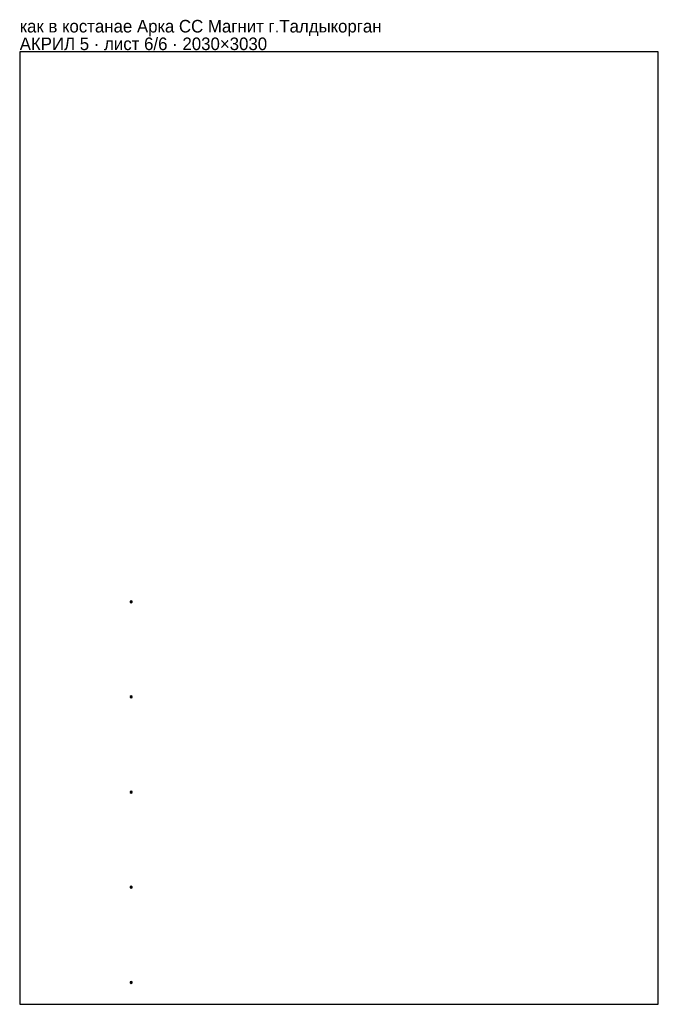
# Model space of a CAD drawing. Header units: millimetres. Extents: x 0 to 2030, y 0 to 3132.
import ezdxf

# ---------------------------------------------------------------- set-up
doc = ezdxf.new("R2010")
doc.units = ezdxf.units.MM
doc.layers.add('INFO', color=7, linetype='Continuous')

msp = doc.modelspace()

# ---------------------------------------------------------------- linework, layer by layer
for points in [[(0, 0), (2030, 0), (2030, 3030), (0, 3030)], [(354.5352, 1283.720032), (351.6352, 1282.045716), (351.6352, 1278.697084), (354.5352, 1277.022768), (357.4352, 1278.697084), (357.4352, 1282.045716)], [(354.5352, 981.035032), (351.6352, 979.360716), (351.6352, 976.012084), (354.5352, 974.337768), (357.4352, 976.012084), (357.4352, 979.360716)], [(354.5352, 678.349032), (351.6352, 676.674716), (351.6352, 673.326084), (354.5352, 671.651768), (357.4352, 673.326084), (357.4352, 676.674716)], [(354.5352, 375.663032), (351.6352, 373.988716), (351.6352, 370.640084), (354.5352, 368.965768), (357.4352, 370.640084), (357.4352, 373.988716)], [(354.5352, 72.977032), (351.6352, 71.302716), (351.6352, 67.954084), (354.5352, 66.279768), (357.4352, 67.954084), (357.4352, 71.302716)]]:
    msp.add_lwpolyline(points, close=True)
for centre in [(354.5352, 1280.3714), (354.5352, 977.6864), (354.5352, 675.0004), (354.5352, 372.3144), (354.5352, 69.6284)]:
    msp.add_circle(centre, 1.6)

# ---------------------------------------------------------------- texts
at = {"layer": 'INFO'}
for s, p in [('как в костанае Арка СС Магнит г.Талдыкорган', (0, 3091)), ('АКРИЛ 5 · лист 6/6 · 2030×3030', (0, 3035))]:
    msp.add_text(s, height=40, dxfattribs=at).set_placement(p)

doc.saveas('drawing.dxf')
